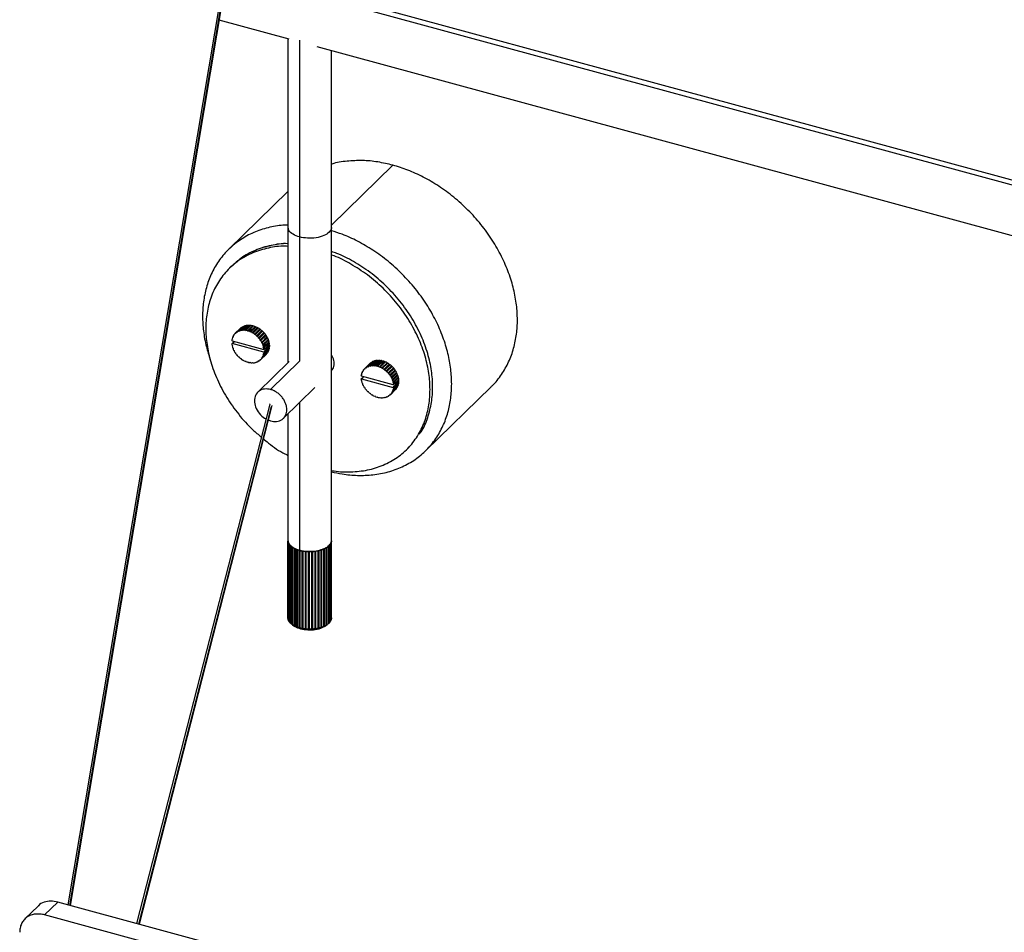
# Paper-space layout '_Trimétrica' of a CAD drawing. Header units: millimetres. Extents: x -1311 to -67, y -451 to 503.
# Tile 2 of 12: x -1103 to -754, y -39 to 285. Entities that reach past the tile are written whole.
import ezdxf

# ---------------------------------------------------------------- set-up
doc = ezdxf.new("R2010")
doc.units = ezdxf.units.MM

psp = doc.layouts.new('_Trimétrica')

# ---------------------------------------------------------------- linework, layer by layer
at = {"color": 7, "linetype": 'Continuous', "lineweight": 25}
for p, q in [((-1014.5, 396.62), (-1086.17, -29.64)), ((-1085.43, -29.85), (-1013.84, 395.88)), ((-1013.68, 396.16), (-1085.32, -29.88)), ((-993.42, 291.85), (-610.04, 187.65)), ((-610.04, 189.35), (-992.53, 293.31)), ((-1032.57, 284.5), (-1007.73, 277.75)), ((-1008.03, 277.83), (-1008.03, 162.8)), ((-1003.89, 277.33), (-1003.89, 163.32)), ((-997.8, 275.05), (-609.75, 169.59)), ((-992.53, 99.75), (-992.53, 273.62)), ((-992.53, 211.7), (-970.76, 232.95)), ((-1008.03, 223.58), (-1029.02, 203.1)), ((-1027.86, 197.24), (-1028.79, 196.33)), ((-1024.95, 174.98), (-1026.81, 173.15)), ((-1026.61, 173.34), (-1024.75, 175.17)), ((-1024.38, 175.45), (-1026.25, 173.63)), ((-1026.01, 173.77), (-1024.14, 175.6)), ((-1023.72, 175.81), (-1025.59, 173.98)), ((-1025.32, 174.09), (-1023.46, 175.91)), ((-1024.95, 174.98), (-1024.94, 174.97)), ((-1022.99, 176.04), (-1024.86, 174.22)), ((-1024.57, 174.28), (-1022.7, 176.1)), ((-1024.38, 175.45), (-1024.32, 175.43)), ((-1022.2, 176.16), (-1024.07, 174.33)), ((-1023.76, 174.34), (-1021.89, 176.16)), ((-1023.72, 175.81), (-1023.61, 175.76)), ((-1021.37, 176.14), (-1023.24, 174.32)), ((-1022.99, 176.04), (-1022.85, 175.96)), ((-1022.92, 174.27), (-1021.05, 176.1)), ((-1020.52, 175.99), (-1022.38, 174.17)), ((-1020.35, 175.79), (-1022.22, 173.97)), ((-1022.2, 176.16), (-1022.04, 176.02)), ((-1022.06, 174.08), (-1020.19, 175.9)), ((-1019.66, 175.72), (-1021.52, 173.9)), ((-1019.52, 175.5), (-1021.39, 173.68)), ((-1021.37, 176.14), (-1021.19, 175.96)), ((-1021.2, 173.76), (-1019.34, 175.58)), ((-1018.81, 175.33), (-1020.68, 173.51)), ((-1018.71, 175.1), (-1020.57, 173.28)), ((-1020.52, 175.99), (-1020.35, 175.79)), ((-1020.37, 173.33), (-1018.5, 175.15)), ((-1020.35, 175.79), (-1020.19, 175.9)), ((-1018.01, 174.83), (-1019.87, 173)), ((-1019.66, 175.72), (-1019.52, 175.5)), ((-1019.52, 175.5), (-1019.34, 175.58)), ((-1018.81, 175.33), (-1018.71, 175.1)), ((-1018.71, 175.1), (-1018.5, 175.15)), ((-1018.01, 174.83), (-1017.93, 174.59)), ((-1027.71, 171.32), (-1027.86, 171.17)), ((-1027.79, 171.46), (-1027.66, 171.24)), ((-1027.47, 172.07), (-1027.63, 171.91)), ((-1027.42, 171.95), (-1027.63, 171.91)), ((-1027.51, 172.17), (-1027.42, 171.95)), ((-1027.1, 172.75), (-1027.28, 172.58)), ((-1027.06, 172.58), (-1027.28, 172.58)), ((-1027.12, 172.81), (-1027.06, 172.58)), ((-1026.59, 173.12), (-1026.81, 173.15)), ((-1026.61, 173.34), (-1026.59, 173.12)), ((-1026.02, 173.55), (-1026.25, 173.63)), ((-1026.01, 173.77), (-1026.02, 173.55)), ((-1025.37, 173.88), (-1025.59, 173.98)), ((-1025.32, 174.09), (-1025.37, 173.88)), ((-1024.64, 174.09), (-1024.86, 174.22)), ((-1024.57, 174.28), (-1024.64, 174.09)), ((-1023.87, 174.17), (-1024.07, 174.33)), ((-1023.76, 174.34), (-1023.87, 174.17)), ((-1023.05, 174.13), (-1023.24, 174.32)), ((-1022.92, 174.27), (-1023.05, 174.13)), ((-1022.22, 173.97), (-1022.38, 174.17)), ((-1022.06, 174.08), (-1022.22, 173.97)), ((-1021.39, 173.68), (-1021.52, 173.9)), ((-1021.2, 173.76), (-1021.39, 173.68)), ((-1020.57, 173.28), (-1020.68, 173.51)), ((-1020.37, 173.33), (-1020.57, 173.28)), ((-1019.8, 172.77), (-1019.87, 173)), ((-1017.93, 174.59), (-1019.8, 172.77)), ((-1019.58, 172.79), (-1019.8, 172.77)), ((-1019.58, 172.79), (-1017.71, 174.61)), ((-1017.25, 174.22), (-1019.12, 172.4)), ((-1019.07, 172.17), (-1019.12, 172.4)), ((-1017.21, 173.99), (-1019.07, 172.17)), ((-1018.85, 172.15), (-1019.07, 172.17)), ((-1018.85, 172.15), (-1016.98, 173.97)), ((-1016.56, 173.54), (-1018.43, 171.71)), ((-1018.42, 171.49), (-1018.43, 171.71)), ((-1016.56, 173.31), (-1018.42, 171.49)), ((-1018.19, 171.44), (-1018.42, 171.49)), ((-1018.19, 171.44), (-1016.33, 173.26)), ((-1017.93, 174.59), (-1017.71, 174.61)), ((-1015.99, 172.57), (-1017.85, 170.74)), ((-1015.96, 172.78), (-1017.83, 170.96)), ((-1017.63, 170.66), (-1015.76, 172.48)), ((-1015.52, 171.77), (-1017.38, 169.95)), ((-1015.46, 171.97), (-1017.32, 170.15)), ((-1017.25, 174.22), (-1017.21, 173.99)), ((-1017.21, 173.99), (-1016.98, 173.97)), ((-1017.16, 169.83), (-1015.3, 171.65)), ((-1016.56, 173.54), (-1016.56, 173.31)), ((-1016.56, 173.31), (-1016.33, 173.26)), ((-1015.96, 172.78), (-1015.99, 172.57)), ((-1015.99, 172.57), (-1015.76, 172.48)), ((-1015.46, 171.97), (-1015.52, 171.77)), ((-1015.52, 171.77), (-1015.3, 171.65)), ((-1027.94, 170.68), (-1027.86, 170.57)), ((-1027.23, 170.22), (-1027.94, 169.54)), ((-1027.86, 169.61), (-1027.94, 169.54)), ((-1027.66, 171.24), (-1027.86, 171.17)), ((-1027.86, 170.57), (-1016.58, 167.5)), ((-1027.86, 169.61), (-1027.27, 170.17)), ((-1016.58, 166.54), (-1027.86, 169.61)), ((-1027.86, 169), (-1027.66, 168.83)), ((-1027.66, 168.83), (-1027.79, 168.68)), ((-1027.63, 168.14), (-1027.42, 167.99)), ((-1027.42, 167.99), (-1027.51, 167.81)), ((-1027.27, 170.17), (-1027.13, 170.37)), ((-1017.85, 170.74), (-1017.83, 170.96)), ((-1017.63, 170.66), (-1017.85, 170.74)), ((-1017.38, 169.95), (-1017.32, 170.15)), ((-1017.16, 169.83), (-1017.38, 169.95)), ((-1015.16, 170.94), (-1017.02, 169.12)), ((-1017.02, 169.12), (-1016.93, 169.3)), ((-1016.81, 168.97), (-1017.02, 169.12)), ((-1015.06, 171.12), (-1016.93, 169.3)), ((-1016.81, 168.97), (-1014.95, 170.8)), ((-1014.91, 170.1), (-1016.78, 168.28)), ((-1016.78, 168.28), (-1016.65, 168.43)), ((-1016.58, 168.11), (-1016.78, 168.28)), ((-1014.79, 170.26), (-1016.65, 168.43)), ((-1016.58, 168.11), (-1014.72, 169.93)), ((-1014.64, 169.4), (-1016.5, 167.57)), ((-1016.5, 166.43), (-1014.64, 168.25)), ((-1016.08, 167.99), (-1015.64, 168.28)), ((-1015.64, 168.28), (-1015.54, 168.17)), ((-1015.54, 168.17), (-1014.61, 169.08)), ((-1014.61, 168.56), (-1015.54, 167.65)), ((-1015.06, 171.12), (-1015.16, 170.94)), ((-1015.16, 170.94), (-1014.95, 170.8)), ((-1014.79, 170.26), (-1014.91, 170.1)), ((-1014.91, 170.1), (-1014.72, 169.93)), ((-1014.78, 169.26), (-1014.61, 169.08)), ((-1014.75, 168.42), (-1014.64, 168.25)), ((-1027.28, 167.28), (-1027.06, 167.16)), ((-1027.06, 167.16), (-1027.12, 166.96)), ((-1026.81, 166.45), (-1026.59, 166.37)), ((-1026.59, 166.37), (-1026.61, 166.15)), ((-1026.25, 165.67), (-1026.02, 165.62)), ((-1026.02, 165.62), (-1026.01, 165.4)), ((-1025.59, 164.96), (-1025.37, 164.94)), ((-1025.37, 164.94), (-1025.32, 164.71)), ((-1024.86, 164.32), (-1024.64, 164.34)), ((-1024.64, 164.34), (-1024.57, 164.11)), ((-1015.76, 165.78), (-1017.63, 163.96)), ((-1017.38, 164.53), (-1017.16, 164.53)), ((-1017.32, 164.3), (-1017.38, 164.53)), ((-1017.32, 164.3), (-1015.46, 166.13)), ((-1015.3, 166.35), (-1017.16, 164.53)), ((-1017.02, 165.16), (-1016.81, 165.2)), ((-1016.93, 164.94), (-1017.02, 165.16)), ((-1016.93, 164.94), (-1015.06, 166.76)), ((-1014.95, 167.02), (-1016.81, 165.2)), ((-1016.78, 165.87), (-1016.58, 165.94)), ((-1016.65, 165.65), (-1016.78, 165.87)), ((-1016.65, 165.65), (-1014.79, 167.47)), ((-1014.72, 167.76), (-1016.58, 165.94)), ((-1016.58, 167.5), (-1016.5, 167.57)), ((-1016.14, 167.14), (-1016.58, 166.54)), ((-1016.5, 166.43), (-1016.58, 166.54)), ((-1015.64, 167.59), (-1016.3, 167.77)), ((-1015.64, 167.59), (-1016.14, 167.14)), ((-1015.54, 167.65), (-1015.64, 167.59)), ((-1015.47, 166.18), (-1015.46, 166.13)), ((-1015.11, 166.86), (-1015.06, 166.76)), ((-1014.86, 167.61), (-1014.79, 167.47)), ((-1024.07, 163.78), (-1023.87, 163.83)), ((-1023.87, 163.83), (-1023.76, 163.61)), ((-1023.24, 163.35), (-1023.05, 163.43)), ((-1023.05, 163.43), (-1022.92, 163.21)), ((-1022.38, 163.03), (-1022.22, 163.14)), ((-1022.22, 163.14), (-1022.06, 162.94)), ((-1021.52, 162.84), (-1021.39, 162.98)), ((-1021.52, 162.84), (-1021.38, 162.97)), ((-1021.39, 162.98), (-1021.2, 162.79)), ((-1020.68, 162.77), (-1020.57, 162.94)), ((-1020.68, 162.77), (-1020.54, 162.91)), ((-1020.57, 162.94), (-1020.37, 162.78)), ((-1019.87, 162.83), (-1019.8, 163.02)), ((-1019.87, 162.83), (-1019.72, 162.98)), ((-1019.8, 163.02), (-1019.58, 162.89)), ((-1019.12, 163.02), (-1019.07, 163.23)), ((-1019.12, 163.02), (-1018.96, 163.18)), ((-1019.07, 163.23), (-1018.85, 163.13)), ((-1007.53, 163.29), (-1018.7, 152.38)), ((-1018.43, 163.34), (-1018.42, 163.56)), ((-1018.43, 163.34), (-1018.26, 163.5)), ((-1018.42, 163.56), (-1018.19, 163.48)), ((-1017.85, 163.99), (-1017.63, 163.96)), ((-1017.83, 163.77), (-1017.85, 163.99)), ((-1017.83, 163.77), (-1017.63, 163.96)), ((-1003.89, 163.32), (-1014.16, 153.3)), ((-980.82, 160.65), (-978.96, 162.48)), ((-978.76, 162.67), (-980.62, 160.84)), ((-980.6, 160.62), (-980.62, 160.84)), ((-980.26, 161.13), (-978.39, 162.95)), ((-980.26, 161.13), (-980.03, 161.06)), ((-980.03, 161.06), (-980.02, 161.28)), ((-978.15, 163.1), (-980.02, 161.28)), ((-979.6, 161.49), (-977.73, 163.31)), ((-979.6, 161.49), (-979.38, 161.38)), ((-979.38, 161.38), (-979.33, 161.59)), ((-977.47, 163.41), (-979.33, 161.59)), ((-978.95, 162.48), (-978.96, 162.48)), ((-978.87, 161.72), (-977, 163.55)), ((-978.87, 161.72), (-978.65, 161.59)), ((-978.65, 161.59), (-978.58, 161.78)), ((-976.71, 163.6), (-978.58, 161.78)), ((-978.33, 162.93), (-978.39, 162.95)), ((-978.08, 161.83), (-976.21, 163.66)), ((-978.08, 161.83), (-977.88, 161.68)), ((-977.88, 161.68), (-977.77, 161.84)), ((-975.9, 163.66), (-977.77, 161.84)), ((-977.62, 163.26), (-977.73, 163.31)), ((-977.25, 161.82), (-975.38, 163.64)), ((-977.25, 161.82), (-977.06, 161.63)), ((-977.06, 161.63), (-976.93, 161.78)), ((-976.86, 163.46), (-977, 163.55)), ((-975.06, 163.6), (-976.93, 161.78)), ((-976.39, 161.67), (-974.53, 163.49)), ((-976.39, 161.67), (-976.23, 161.47)), ((-974.36, 163.29), (-976.23, 161.47)), ((-976.23, 161.47), (-976.07, 161.58)), ((-976.05, 163.53), (-976.21, 163.66)), ((-974.2, 163.4), (-976.07, 161.58)), ((-975.53, 161.4), (-973.67, 163.22)), ((-975.53, 161.4), (-975.4, 161.18)), ((-973.53, 163), (-975.4, 161.18)), ((-975.4, 161.18), (-975.21, 161.26)), ((-975.2, 163.46), (-975.38, 163.64)), ((-973.35, 163.09), (-975.21, 161.26)), ((-974.69, 161.01), (-972.82, 162.83)), ((-974.69, 161.01), (-974.58, 160.78)), ((-972.72, 162.6), (-974.58, 160.78)), ((-974.58, 160.78), (-974.38, 160.83)), ((-974.36, 163.29), (-974.53, 163.49)), ((-972.52, 162.65), (-974.38, 160.83)), ((-974.2, 163.4), (-974.36, 163.29)), ((-973.88, 160.5), (-972.02, 162.33)), ((-971.94, 162.1), (-973.81, 160.27)), ((-973.53, 163), (-973.67, 163.22)), ((-971.72, 162.11), (-973.59, 160.29)), ((-973.35, 163.09), (-973.53, 163)), ((-973.13, 159.9), (-971.26, 161.72)), ((-971.22, 161.5), (-973.08, 159.67)), ((-970.99, 161.48), (-972.86, 159.65)), ((-972.72, 162.6), (-972.82, 162.83)), ((-972.52, 162.65), (-972.72, 162.6)), ((-972.44, 159.22), (-970.57, 161.04)), ((-970.57, 160.81), (-972.43, 158.99)), ((-971.94, 162.1), (-972.02, 162.33)), ((-971.72, 162.11), (-971.94, 162.1)), ((-971.22, 161.5), (-971.26, 161.72)), ((-970.99, 161.48), (-971.22, 161.5)), ((-970.57, 160.81), (-970.57, 161.04)), ((-970.34, 160.76), (-970.57, 160.81)), ((-981.87, 158.07), (-981.95, 158.18)), ((-981.95, 157.04), (-981.24, 157.72)), ((-981.87, 158.67), (-981.72, 158.82)), ((-981.87, 158.67), (-981.67, 158.74)), ((-970.59, 155), (-981.87, 158.07)), ((-981.29, 157.67), (-981.87, 157.11)), ((-981.67, 158.74), (-981.8, 158.96)), ((-981.64, 159.41), (-981.48, 159.57)), ((-981.64, 159.41), (-981.43, 159.45)), ((-981.43, 159.45), (-981.52, 159.67)), ((-981.29, 160.08), (-981.11, 160.25)), ((-981.29, 160.08), (-981.07, 160.08)), ((-981.14, 157.87), (-981.29, 157.67)), ((-981.07, 160.08), (-981.13, 160.31)), ((-980.82, 160.65), (-980.6, 160.62)), ((-973.88, 160.5), (-973.81, 160.27)), ((-973.81, 160.27), (-973.59, 160.29)), ((-973.13, 159.9), (-973.08, 159.67)), ((-973.08, 159.67), (-972.86, 159.65)), ((-972.44, 159.22), (-972.43, 158.99)), ((-972.43, 158.99), (-972.2, 158.94)), ((-970.34, 160.76), (-972.2, 158.94)), ((-970, 160.07), (-971.86, 158.24)), ((-971.84, 158.46), (-971.86, 158.24)), ((-971.86, 158.24), (-971.64, 158.16)), ((-971.84, 158.46), (-969.97, 160.28)), ((-969.77, 159.98), (-971.64, 158.16)), ((-969.53, 159.27), (-971.39, 157.45)), ((-971.33, 157.65), (-971.39, 157.45)), ((-971.39, 157.45), (-971.17, 157.33)), ((-971.33, 157.65), (-969.47, 159.47)), ((-969.31, 159.15), (-971.17, 157.33)), ((-969.17, 158.44), (-971.03, 156.62)), ((-970.94, 156.8), (-969.07, 158.62)), ((-968.96, 158.3), (-970.82, 156.47)), ((-968.92, 157.6), (-970.79, 155.78)), ((-970.66, 155.94), (-968.8, 157.76)), ((-968.73, 157.43), (-970.59, 155.61)), ((-970, 160.07), (-969.97, 160.28)), ((-969.77, 159.98), (-970, 160.07)), ((-969.53, 159.27), (-969.47, 159.47)), ((-969.31, 159.15), (-969.53, 159.27)), ((-969.17, 158.44), (-969.07, 158.62)), ((-968.96, 158.3), (-969.17, 158.44)), ((-968.92, 157.6), (-968.8, 157.76)), ((-968.73, 157.43), (-968.92, 157.6)), ((-1009.62, 143.08), (-998.45, 153.98)), ((-981.95, 157.04), (-981.87, 157.11)), ((-981.87, 157.11), (-970.59, 154.04)), ((-981.67, 156.33), (-981.87, 156.5)), ((-981.8, 156.18), (-981.67, 156.33)), ((-981.43, 155.49), (-981.64, 155.64)), ((-981.52, 155.31), (-981.43, 155.49)), ((-981.07, 154.66), (-981.29, 154.78)), ((-981.13, 154.47), (-981.07, 154.66)), ((-980.6, 153.87), (-980.82, 153.95)), ((-980.62, 153.65), (-980.6, 153.87)), ((-971.17, 152.03), (-969.31, 153.85)), ((-970.94, 156.8), (-971.03, 156.62)), ((-971.03, 156.62), (-970.82, 156.47)), ((-969.07, 154.26), (-970.94, 152.44)), ((-970.82, 152.7), (-968.96, 154.52)), ((-970.66, 155.94), (-970.79, 155.78)), ((-970.79, 155.78), (-970.59, 155.61)), ((-968.8, 154.97), (-970.66, 153.15)), ((-970.59, 153.44), (-968.73, 155.26)), ((-970.51, 155.07), (-970.59, 155)), ((-970.59, 154.04), (-970.15, 154.64)), ((-970.59, 154.04), (-970.51, 153.93)), ((-970.51, 155.07), (-968.65, 156.9)), ((-968.65, 155.75), (-970.51, 153.93)), ((-969.65, 155.09), (-970.31, 155.27)), ((-970.15, 154.64), (-969.65, 155.09)), ((-969.65, 155.78), (-970.09, 155.49)), ((-969.55, 155.67), (-969.65, 155.78)), ((-969.65, 155.09), (-969.55, 155.15)), ((-968.62, 156.58), (-969.55, 155.67)), ((-969.55, 155.4), (-968.62, 156.32)), ((-969.55, 155.15), (-968.62, 156.06)), ((-969.07, 154.26), (-969.12, 154.36)), ((-968.8, 154.97), (-968.87, 155.11)), ((-968.62, 156.58), (-968.79, 156.76)), ((-968.65, 155.75), (-968.76, 155.92)), ((-959.17, 131.53), (-935.83, 154.31)), ((-980.03, 153.12), (-980.26, 153.17)), ((-980.02, 152.9), (-980.03, 153.12)), ((-979.38, 152.44), (-979.6, 152.46)), ((-979.33, 152.21), (-979.38, 152.44)), ((-978.65, 151.84), (-978.87, 151.82)), ((-978.58, 151.61), (-978.65, 151.84)), ((-977.88, 151.33), (-978.08, 151.28)), ((-977.77, 151.11), (-977.88, 151.33)), ((-977.06, 150.93), (-977.25, 150.85)), ((-976.93, 150.71), (-977.06, 150.93)), ((-976.23, 150.64), (-976.39, 150.53)), ((-976.07, 150.44), (-976.23, 150.64)), ((-975.4, 150.48), (-975.53, 150.34)), ((-975.39, 150.47), (-975.53, 150.34)), ((-975.21, 150.3), (-975.4, 150.48)), ((-974.58, 150.44), (-974.69, 150.27)), ((-974.55, 150.41), (-974.69, 150.27)), ((-974.38, 150.28), (-974.58, 150.44)), ((-973.81, 150.52), (-973.88, 150.33)), ((-973.73, 150.48), (-973.88, 150.33)), ((-973.59, 150.39), (-973.81, 150.52)), ((-973.08, 150.73), (-973.13, 150.52)), ((-972.97, 150.68), (-973.13, 150.52)), ((-972.86, 150.63), (-973.08, 150.73)), ((-972.43, 151.06), (-972.44, 150.84)), ((-972.27, 151.01), (-972.44, 150.84)), ((-972.2, 150.99), (-972.43, 151.06)), ((-971.64, 151.46), (-971.86, 151.49)), ((-971.86, 151.49), (-971.84, 151.27)), ((-971.64, 151.46), (-971.84, 151.27)), ((-971.64, 151.46), (-969.77, 153.28)), ((-971.17, 152.03), (-971.39, 152.04)), ((-971.39, 152.04), (-971.33, 151.8)), ((-969.47, 153.63), (-971.33, 151.8)), ((-970.82, 152.7), (-971.03, 152.67)), ((-971.03, 152.67), (-970.94, 152.44)), ((-970.59, 153.44), (-970.79, 153.37)), ((-970.79, 153.37), (-970.66, 153.15)), ((-969.47, 153.63), (-969.48, 153.68)), ((-1014.48, 148.09), (-1061.72, -36.29)), ((-1060.96, -36.5), (-1013.85, 147.33)), ((-1013.68, 147.62), (-1060.87, -36.52)), ((-1003.89, 148.67), (-1003.89, 96.22)), ((-1008.03, 144.63), (-1008.03, 99.75)), ((-1015.07, 142.57), (-1014.16, 142.16)), ((-965.93, 131.92), (-964.99, 132.84)), ((-1008.03, 99.75), (-1008.03, 72.23)), ((-1008.03, 99.75), (-1008.03, 99.71)), ((-1008.03, 99.71), (-1008.03, 99.71)), ((-1008.03, 99.71), (-1008.03, 72.19)), ((-1007.8, 99.6), (-1008.01, 99.48)), ((-1008.01, 71.96), (-1008.01, 99.48)), ((-1007.93, 99.11), (-1007.93, 99.11)), ((-1007.93, 99.11), (-1007.93, 71.59)), ((-1007.88, 99.64), (-1007.8, 99.6)), ((-1007.67, 99.02), (-1007.85, 98.89)), ((-1007.85, 71.37), (-1007.85, 98.89)), ((-1007.77, 99.06), (-1007.67, 99.02)), ((-1007.66, 98.53), (-1007.66, 98.53)), ((-1007.66, 98.53), (-1007.66, 71.01)), ((-1007.63, 98.53), (-1007.38, 98.46)), ((-1007.38, 98.46), (-1007.52, 98.32)), ((-1007.52, 70.8), (-1007.52, 98.32)), ((-1007.23, 97.98), (-1007.22, 97.98)), ((-1007.23, 97.98), (-1007.23, 70.46)), ((-1006.95, 97.89), (-1007.02, 97.78)), ((-993.37, 98.2), (-993.22, 98.23)), ((-993.26, 98.05), (-993.37, 98.2)), ((-993.26, 98.05), (-993.26, 70.53)), ((-993.09, 70.74), (-993.09, 98.26)), ((-992.85, 98.61), (-993, 98.75)), ((-992.85, 98.61), (-992.85, 71.09)), ((-992.74, 71.3), (-992.74, 98.83)), ((-992.6, 99.19), (-992.6, 71.67)), ((-992.55, 71.89), (-992.55, 99.41)), ((-992.53, 72.23), (-992.53, 99.75)), ((-1007.02, 70.26), (-1007.02, 97.78)), ((-1006.64, 97.47), (-1006.63, 97.47)), ((-1006.64, 97.47), (-1006.64, 69.94)), ((-1006.36, 97.34), (-1006.38, 97.29)), ((-1006.38, 69.76), (-1006.38, 97.29)), ((-1005.91, 97), (-1005.6, 97)), ((-1005.91, 97), (-1005.91, 69.48)), ((-1005.6, 97), (-1005.6, 96.84)), ((-1005.6, 97), (-1005.6, 69.29)), ((-1005.6, 69.32), (-1005.6, 96.84)), ((-1005.05, 96.6), (-1005.04, 96.6)), ((-1005.05, 96.6), (-1005.05, 69.08)), ((-1004.74, 96.63), (-1004.7, 96.47)), ((-1004.74, 96.63), (-1004.74, 68.91)), ((-1004.7, 68.95), (-1004.7, 96.47)), ((-1004.09, 96.27), (-1004.08, 96.27)), ((-1004.09, 96.27), (-1004.09, 68.75)), ((-1003.79, 96.32), (-1003.79, 68.61)), ((-1003.71, 96.19), (-1003.7, 96.17)), ((-1003.7, 68.64), (-1003.7, 96.17)), ((-1003.04, 96.02), (-1003.03, 96.02)), ((-1003.04, 96.02), (-1003.04, 68.5)), ((-1002.87, 96.06), (-1002.76, 96.09)), ((-1002.76, 96.09), (-1002.62, 95.94)), ((-1002.76, 96.09), (-1002.76, 68.38)), ((-1002.62, 68.42), (-1002.62, 95.94)), ((-1001.93, 95.85), (-1001.92, 95.85)), ((-1001.93, 95.85), (-1001.93, 68.33)), ((-1001.67, 95.94), (-1001.67, 68.23)), ((-1001.5, 95.81), (-1001.5, 95.81)), ((-1001.5, 68.28), (-1001.5, 95.81)), ((-1000.78, 95.76), (-1000.78, 95.77)), ((-1000.78, 95.76), (-1000.78, 68.24)), ((-1000.55, 95.87), (-1000.55, 68.16)), ((-1000.35, 95.76), (-1000.34, 95.76)), ((-1000.34, 68.23), (-1000.34, 95.76)), ((-999.62, 95.77), (-999.62, 95.77)), ((-999.62, 95.77), (-999.62, 68.25)), ((-999.43, 95.89), (-999.43, 68.18)), ((-999.19, 95.8), (-999.19, 95.79)), ((-999.19, 68.27), (-999.19, 95.79)), ((-998.48, 95.86), (-998.48, 95.87)), ((-998.48, 95.86), (-998.48, 68.34)), ((-998.32, 96), (-998.32, 68.29)), ((-998.06, 95.92), (-998.06, 95.92)), ((-998.06, 68.4), (-998.06, 95.92)), ((-997.37, 96.05), (-997.26, 96.19)), ((-997.37, 96.05), (-997.37, 68.52)), ((-997.26, 96.19), (-997.15, 96.17)), ((-997.26, 96.19), (-997.26, 68.48)), ((-996.98, 96.14), (-996.97, 96.14)), ((-996.97, 68.61), (-996.97, 96.14)), ((-996.34, 96.31), (-996.27, 96.47)), ((-996.34, 96.31), (-996.34, 68.79)), ((-996.27, 96.47), (-996.16, 96.45)), ((-996.27, 96.47), (-996.27, 68.75)), ((-995.97, 96.43), (-995.97, 96.43)), ((-995.97, 68.91), (-995.97, 96.43)), ((-995.39, 96.65), (-995.36, 96.81)), ((-995.39, 96.65), (-995.39, 69.13)), ((-995.36, 96.81), (-995.11, 96.8)), ((-995.36, 96.81), (-995.36, 69.1)), ((-995.06, 96.8), (-995.05, 96.8)), ((-995.05, 69.28), (-995.05, 96.8)), ((-994.57, 97.22), (-994.45, 97.22)), ((-994.54, 97.06), (-994.57, 97.22)), ((-994.54, 97.06), (-994.54, 69.54)), ((-994.26, 97.23), (-994.26, 97.23)), ((-994.26, 69.71), (-994.26, 97.23)), ((-993.9, 97.69), (-993.6, 97.72)), ((-993.83, 97.53), (-993.9, 97.69)), ((-993.83, 97.53), (-993.83, 70.01)), ((-993.6, 70.2), (-993.6, 97.72)), ((-1008.03, 72.19), (-1008.03, 72.23)), ((-1008.01, 72.16), (-1008.03, 72.19)), ((-1007.85, 71.5), (-1007.93, 71.59)), ((-992.74, 71.3), (-992.85, 71.19)), ((-992.55, 71.89), (-992.6, 71.83)), ((-1006.34, 69.74), (-1005.59, 69.22)), ((-994.97, 69.22), (-994.08, 69.83)), ((-1096.72, -30.09), (-1101.39, -34.65)), ((-1089.74, -28.68), (-1094.4, -33.23)), ((-753.66, -120.02), (-1089.74, -28.68)), ((-758.32, -124.57), (-1094.4, -33.23))]:
    psp.add_line(p, q, dxfattribs=at)
for points, knots in [([(-970.76, 232.95), (-972.53, 233.37), (-976.17, 234.23), (-981.65, 234.72), (-987.1, 234.43), (-990.78, 233.94), (-992.48, 233.32), (-992.53, 233.3)], [0, 0, 0, 0, 0.234365, 0.478888, 0.732194, 0.99251, 1, 1, 1, 1]), ([(-935.86, 154.34), (-935.74, 154.44), (-934.28, 155.65), (-932.13, 158.57), (-929.53, 163.01), (-927.77, 167.86), (-926.75, 172.89), (-926.43, 178.04), (-926.76, 183.38), (-927.77, 188.96), (-929.54, 194.76), (-932.09, 200.64), (-935.39, 206.43), (-939.39, 211.97), (-943.98, 217.09), (-949.03, 221.67), (-954.38, 225.59), (-959.87, 228.79), (-965.34, 231.3), (-968.98, 232.41), (-970.76, 232.95)], [0, 0, 0, 0, 0.005744, 0.066944, 0.127015, 0.185468, 0.241894, 0.295976, 0.350058, 0.406485, 0.464937, 0.525008, 0.586208, 0.647988, 0.709768, 0.770968, 0.831039, 0.889492, 0.945918, 1, 1, 1, 1]), ([(-1008.03, 211.68), (-1008.81, 211.67), (-1011.49, 211.61), (-1015.81, 210.67), (-1020.87, 208.88), (-1025.46, 206.24), (-1029.46, 202.88), (-1032.76, 198.88), (-1035.31, 194.39), (-1037.08, 189.55), (-1038.09, 184.52), (-1038.42, 179.36), (-1038.08, 174.03), (-1037.19, 168.84), (-1036.07, 165.43), (-1035.57, 163.89)], [0, 0, 0, 0, 0.034828, 0.118593, 0.203933, 0.290082, 0.376232, 0.461571, 0.545337, 0.626846, 0.705529, 0.780944, 0.856359, 0.935042, 1, 1, 1, 1]), ([(-1003.89, 207.47), (-1004.7, 207.75), (-1006.37, 208.34), (-1007.84, 209.66), (-1007.88, 210.6), (-1007.9, 211)], [0, 0, 0, 0, 0.347416, 0.723457, 1, 1, 1, 1]), ([(-1003.89, 207.47), (-1004.7, 207.75), (-1006.37, 208.34), (-1007.84, 209.66), (-1007.88, 210.6), (-1007.9, 211)], [0, 0, 0, 0, 0.3474164, 0.7234572, 1, 1, 1, 1]), ([(-992.65, 210.99), (-992.61, 210.85), (-992.45, 210.21), (-993.31, 209.09), (-995.15, 207.86), (-997.92, 207.08), (-1001.08, 206.9), (-1002.98, 207.28), (-1003.89, 207.47)], [0, 0, 0, 0, 0.052538, 0.235985, 0.419431, 0.617992, 0.816553, 1, 1, 1, 1]), ([(-992.65, 210.99), (-992.61, 210.85), (-992.45, 210.21), (-993.31, 209.09), (-995.15, 207.86), (-997.92, 207.08), (-1001.08, 206.9), (-1002.98, 207.28), (-1003.89, 207.47)], [0, 0, 0, 0, 0.052538, 0.235985, 0.419431, 0.617992, 0.816553, 1, 1, 1, 1]), ([(-992.53, 124.12), (-991.27, 123.83), (-988.16, 123.1), (-983.21, 122.71), (-977.72, 122.92), (-972.37, 123.93), (-967.32, 125.76), (-962.72, 128.39), (-958.72, 131.75), (-955.42, 135.75), (-952.88, 140.24), (-951.11, 145.08), (-950.09, 150.11), (-949.76, 155.27), (-950.09, 160.6), (-951.11, 166.18), (-952.88, 171.98), (-955.42, 177.86), (-958.72, 183.65), (-962.72, 189.19), (-967.32, 194.32), (-972.37, 198.89), (-977.72, 202.82), (-983.21, 206), (-988.16, 208.31), (-991.27, 209.27), (-992.53, 209.66)], [0, 0, 0, 0, 0.0277332, 0.0687342, 0.1112077, 0.1548568, 0.1993263, 0.2442178, 0.2891092, 0.3335787, 0.3772278, 0.4197013, 0.4607023, 0.5, 0.5392977, 0.5802987, 0.6227722, 0.6664213, 0.7108908, 0.7557822, 0.8006737, 0.8451432, 0.8887923, 0.9312658, 0.9722668, 1, 1, 1, 1]), ([(-1008.03, 204.12), (-1008.37, 204.14), (-1010.77, 204.29), (-1015.03, 203.62), (-1020.62, 201.98), (-1025.63, 199.21), (-1029.88, 195.51), (-1033.2, 191.01), (-1035.53, 185.95), (-1036.87, 180.57), (-1037.3, 174.98), (-1036.87, 169.16), (-1035.53, 163.05), (-1033.2, 156.73), (-1029.88, 150.42), (-1025.61, 144.43), (-1021.42, 139.69), (-1018.49, 137.29), (-1017.46, 136.45)], [0, 0, 0, 0, 0.011319, 0.079228, 0.148965, 0.219652, 0.290339, 0.360075, 0.427985, 0.493326, 0.55553, 0.617733, 0.683074, 0.750984, 0.82072, 0.891407, 0.962094, 1, 1, 1, 1]), ([(-1008.03, 205.08), (-1008.06, 205.08), (-1010.14, 205.2), (-1014.1, 204.51), (-1019.67, 202.88), (-1024.44, 200.34), (-1026.93, 197.99), (-1028.04, 196.93)], [0, 0, 0, 0, 0.003843, 0.257972, 0.518939, 0.783463, 1, 1, 1, 1]), ([(-1008.03, 205.08), (-1008.06, 205.08), (-1010.14, 205.2), (-1014.06, 204.45), (-1018.29, 203.46), (-1020.28, 202.33), (-1020.63, 202.12)], [0, 0, 0, 0, 0.006672, 0.447866, 0.90093, 1, 1, 1, 1]), ([(-961.31, 137.5), (-961.11, 137.77), (-959.8, 139.48), (-958.3, 143.25), (-956.9, 148.59), (-956.49, 154.19), (-956.91, 160), (-958.25, 166.12), (-960.58, 172.44), (-963.91, 178.74), (-968.15, 184.76), (-973.17, 190.23), (-978.74, 194.98), (-984.61, 198.79), (-989.25, 201.2), (-991.9, 202.07), (-992.53, 202.28)], [0, 0, 0, 0, 0.014989, 0.096055, 0.174055, 0.24831, 0.322565, 0.400565, 0.48163, 0.564877, 0.649258, 0.73364, 0.816887, 0.897952, 0.975952, 1, 1, 1, 1]), ([(-961.31, 137.5), (-961.11, 137.77), (-959.8, 139.48), (-958.3, 143.25), (-956.9, 148.59), (-956.49, 154.19), (-956.91, 160), (-958.25, 166.12), (-960.58, 172.44), (-963.91, 178.74), (-968.15, 184.76), (-973.17, 190.23), (-978.74, 194.98), (-984.61, 198.79), (-989.25, 201.2), (-991.9, 202.07), (-992.53, 202.28)], [0, 0, 0, 0, 0.0149892, 0.096055, 0.174055, 0.2483098, 0.3225645, 0.4005645, 0.4816303, 0.5648769, 0.6492585, 0.73364, 0.8168866, 0.8979524, 0.9759524, 1, 1, 1, 1]), ([(-992.53, 124.58), (-992.21, 124.52), (-989.88, 124.03), (-985.55, 123.97), (-979.67, 124.57), (-974.1, 126.3), (-969.09, 129.04), (-964.84, 132.75), (-961.51, 137.24), (-959.19, 142.3), (-957.85, 147.69), (-957.42, 153.27), (-957.85, 159.09), (-959.19, 165.21), (-961.51, 171.53), (-964.84, 177.83), (-969.09, 183.84), (-974.1, 189.32), (-979.67, 194.07), (-985.55, 197.86), (-989.88, 200.16), (-992.21, 200.94), (-992.53, 201.05)], [0, 0, 0, 0, 0.008132, 0.060858, 0.115657, 0.171929, 0.228969, 0.286009, 0.342281, 0.39708, 0.449806, 0.5, 0.550194, 0.60292, 0.657719, 0.713991, 0.771031, 0.828071, 0.884343, 0.939142, 0.991868, 1, 1, 1, 1]), ([(-992.53, 160.01), (-992.34, 160.2), (-991.73, 160.85), (-991.53, 162.54), (-991.73, 164.34), (-992.34, 165.32), (-992.53, 165.62)], [0, 0, 0, 0, 0.1507512, 0.5, 0.8492488, 1, 1, 1, 1]), ([(-1014.16, 153.3), (-1014.88, 153.42), (-1016.39, 153.67), (-1018.34, 152.9), (-1019.62, 151.37), (-1020.05, 149.33), (-1019.63, 147.05), (-1018.33, 144.85), (-1016.89, 143.37), (-1015.96, 142.97), (-1015.81, 142.91)], [0, 0, 0, 0, 0.132408, 0.275726, 0.419044, 0.551452, 0.683861, 0.827178, 0.970496, 1, 1, 1, 1]), ([(-1014.16, 142.16), (-1013.82, 142.06), (-1013.47, 142), (-1012.76, 141.93), (-1012.4, 141.93), (-1011.69, 142.01), (-1011.34, 142.09), (-1010.69, 142.33), (-1010.38, 142.49), (-1009.82, 142.88), (-1009.56, 143.11), (-1009.13, 143.63), (-1008.96, 143.92), (-1008.68, 144.53), (-1008.57, 144.85), (-1008.44, 145.5), (-1008.41, 145.84), (-1008.41, 146.49), (-1008.44, 146.84), (-1008.57, 147.57), (-1008.68, 147.95), (-1008.96, 148.71), (-1009.13, 149.09), (-1009.56, 149.85), (-1009.82, 150.21), (-1010.38, 150.91), (-1010.69, 151.24), (-1011.34, 151.83), (-1011.69, 152.1), (-1012.4, 152.57), (-1012.76, 152.76), (-1013.47, 153.08), (-1013.82, 153.21), (-1014.16, 153.3)], [0, 0, 0, 0, 0.0625, 0.0625, 0.125, 0.125, 0.1875, 0.1875, 0.25, 0.25, 0.3125, 0.3125, 0.375, 0.375, 0.4375, 0.4375, 0.5, 0.5, 0.5625, 0.5625, 0.625, 0.625, 0.6875, 0.6875, 0.75, 0.75, 0.8125, 0.8125, 0.875, 0.875, 0.9375, 0.9375, 1, 1, 1, 1]), ([(-1014.47, 148.09), (-1014.43, 148.12), (-1014.38, 148.16), (-1014.31, 148.17), (-1014.3, 148.17)], [0, 0, 0, 0, 0.8100257, 1, 1, 1, 1]), ([(-1016.79, 135.88), (-1016.17, 135.34), (-1013.76, 133.24), (-1010.77, 131.25), (-1008.37, 130.1), (-1008.03, 129.93)], [0, 0, 0, 0, 0.228083, 0.889719, 1, 1, 1, 1]), ([(-1003.89, 96.22), (-1004.7, 96.5), (-1006.37, 97.09), (-1007.84, 98.41), (-1007.88, 99.35), (-1007.9, 99.75)], [0, 0, 0, 0, 0.347416, 0.723457, 1, 1, 1, 1]), ([(-992.65, 99.74), (-992.61, 99.6), (-992.45, 98.96), (-993.31, 97.84), (-995.15, 96.61), (-997.92, 95.83), (-1001.08, 95.65), (-1002.98, 96.03), (-1003.89, 96.22)], [0, 0, 0, 0, 0.052538, 0.235985, 0.419431, 0.617992, 0.816553, 1, 1, 1, 1]), ([(-992.55, 99.41), (-992.54, 99.48), (-992.53, 99.57), (-992.53, 99.65), (-992.53, 99.66)], [0, 0, 0, 0, 0.844439, 1, 1, 1, 1]), ([(-1007.52, 70.88), (-1007.52, 70.88), (-1007.57, 70.93), (-1007.62, 70.97), (-1007.66, 71.01)], [0, 0, 0, 0, 0.154186, 1, 1, 1, 1]), ([(-1007.02, 70.29), (-1007.05, 70.31), (-1007.11, 70.37), (-1007.18, 70.42), (-1007.23, 70.46)], [0, 0, 0, 0, 0.364974, 1, 1, 1, 1]), ([(-1006.36, 69.75), (-1006.41, 69.78), (-1006.5, 69.85), (-1006.59, 69.91), (-1006.64, 69.94)], [0, 0, 0, 0, 0.513966, 1, 1, 1, 1]), ([(-993.6, 70.2), (-993.65, 70.16), (-993.73, 70.1), (-993.81, 70.04), (-993.83, 70.03)], [0, 0, 0, 0, 0.7257046, 1, 1, 1, 1]), ([(-993.09, 70.74), (-993.14, 70.69), (-993.2, 70.64), (-993.26, 70.59), (-993.26, 70.58)], [0, 0, 0, 0, 0.921357, 1, 1, 1, 1]), ([(-992.53, 72.23), (-992.53, 72.17), (-992.53, 72.06), (-992.55, 71.95), (-992.55, 71.89)], [0, 0, 0, 0, 0.507919, 1, 1, 1, 1]), ([(-1006.38, 69.76), (-1006.37, 69.76), (-1006.36, 69.75), (-1006.35, 69.74), (-1006.34, 69.74)], [0, 0, 0, 0, 0.779845, 1, 1, 1, 1]), ([(-995.06, 69.26), (-995.34, 69.05), (-996.14, 68.47), (-998.28, 67.93), (-1000.96, 67.78), (-1003.4, 68.2), (-1005.01, 68.73), (-1005.46, 69.17), (-1005.52, 69.24)], [0, 0, 0, 0, 0.117929, 0.338429, 0.558928, 0.762643, 0.966358, 1, 1, 1, 1]), ([(-1089.74, -28.68), (-1090.56, -28.51), (-1092.26, -28.18), (-1094.6, -28.68), (-1096.18, -29.35), (-1096.65, -30.06), (-1096.69, -30.12)], [0, 0, 0, 0, 0.304982, 0.633289, 0.972058, 1, 1, 1, 1]), ([(-1094.4, -33.23), (-1094.92, -33.09), (-1095.46, -32.99), (-1096.56, -32.89), (-1097.11, -32.89), (-1098.2, -33.01), (-1098.74, -33.13), (-1099.75, -33.5), (-1100.22, -33.74), (-1101.09, -34.34), (-1101.47, -34.7), (-1102.14, -35.5), (-1102.41, -35.94), (-1102.84, -36.88), (-1103, -37.38), (-1103.2, -38.38), (-1103.25, -38.89), (-1103.25, -39.4)], [0, 0, 0, 0, 0.125, 0.125, 0.25, 0.25, 0.375, 0.375, 0.5, 0.5, 0.625, 0.625, 0.75, 0.75, 0.875, 0.875, 1, 1, 1, 1])]:
    psp.add_open_spline(points, degree=3, knots=knots, dxfattribs=at)
for points in [[(-1024.75, 175.17), (-1024.63, 175.27), (-1024.51, 175.36), (-1024.38, 175.45)], [(-1024.14, 175.6), (-1024.01, 175.67), (-1023.87, 175.74), (-1023.72, 175.81)], [(-1023.46, 175.91), (-1023.31, 175.96), (-1023.15, 176.01), (-1022.99, 176.04)], [(-1022.7, 176.1), (-1022.54, 176.13), (-1022.37, 176.15), (-1022.2, 176.16)], [(-1021.89, 176.16), (-1021.72, 176.16), (-1021.55, 176.15), (-1021.37, 176.14)], [(-1021.05, 176.1), (-1020.87, 176.07), (-1020.69, 176.03), (-1020.52, 175.99)], [(-1020.19, 175.9), (-1020.01, 175.85), (-1019.83, 175.79), (-1019.66, 175.72)], [(-1019.34, 175.58), (-1019.16, 175.51), (-1018.99, 175.42), (-1018.81, 175.33)], [(-1018.5, 175.15), (-1018.34, 175.05), (-1018.17, 174.94), (-1018.01, 174.83)], [(-1027.63, 171.91), (-1027.69, 171.77), (-1027.74, 171.62), (-1027.79, 171.46)], [(-1027.28, 172.58), (-1027.36, 172.45), (-1027.44, 172.31), (-1027.51, 172.17)], [(-1026.81, 173.15), (-1026.92, 173.04), (-1027.02, 172.93), (-1027.12, 172.81)], [(-1026.25, 173.63), (-1026.38, 173.54), (-1026.5, 173.44), (-1026.61, 173.34)], [(-1025.59, 173.98), (-1025.74, 173.92), (-1025.88, 173.85), (-1026.01, 173.77)], [(-1024.86, 174.22), (-1025.02, 174.19), (-1025.17, 174.14), (-1025.32, 174.09)], [(-1024.07, 174.33), (-1024.24, 174.32), (-1024.4, 174.31), (-1024.57, 174.28)], [(-1023.24, 174.32), (-1023.41, 174.33), (-1023.59, 174.34), (-1023.76, 174.34)], [(-1022.38, 174.17), (-1022.56, 174.21), (-1022.74, 174.25), (-1022.92, 174.27)], [(-1021.52, 173.9), (-1021.7, 173.97), (-1021.88, 174.03), (-1022.06, 174.08)], [(-1020.68, 173.51), (-1020.85, 173.6), (-1021.03, 173.68), (-1021.2, 173.76)], [(-1019.87, 173), (-1020.04, 173.12), (-1020.2, 173.23), (-1020.37, 173.33)], [(-1019.12, 172.4), (-1019.27, 172.54), (-1019.42, 172.66), (-1019.58, 172.79)], [(-1018.43, 171.71), (-1018.56, 171.87), (-1018.7, 172.01), (-1018.85, 172.15)], [(-1017.83, 170.96), (-1017.94, 171.12), (-1018.07, 171.28), (-1018.19, 171.44)], [(-1017.71, 174.61), (-1017.56, 174.49), (-1017.4, 174.36), (-1017.25, 174.22)], [(-1016.98, 173.97), (-1016.84, 173.83), (-1016.7, 173.69), (-1016.56, 173.54)], [(-1016.33, 173.26), (-1016.2, 173.1), (-1016.08, 172.94), (-1015.96, 172.78)], [(-1015.76, 172.48), (-1015.65, 172.31), (-1015.55, 172.14), (-1015.46, 171.97)], [(-1015.3, 171.65), (-1015.21, 171.48), (-1015.13, 171.3), (-1015.06, 171.12)], [(-1027.86, 171.17), (-1027.89, 171.01), (-1027.92, 170.85), (-1027.94, 170.68)], [(-1027.94, 169.54), (-1027.92, 169.36), (-1027.89, 169.18), (-1027.86, 169)], [(-1027.79, 168.68), (-1027.74, 168.5), (-1027.69, 168.32), (-1027.63, 168.14)], [(-1027.51, 167.81), (-1027.44, 167.63), (-1027.36, 167.46), (-1027.28, 167.28)], [(-1017.32, 170.15), (-1017.42, 170.32), (-1017.52, 170.49), (-1017.63, 170.66)], [(-1016.93, 169.3), (-1017, 169.48), (-1017.08, 169.65), (-1017.16, 169.83)], [(-1016.65, 168.43), (-1016.7, 168.61), (-1016.75, 168.79), (-1016.81, 168.97)], [(-1016.5, 167.57), (-1016.52, 167.75), (-1016.55, 167.93), (-1016.58, 168.11)], [(-1015.54, 167.65), (-1015.54, 167.82), (-1015.54, 167.99), (-1015.54, 168.17)], [(-1014.95, 170.8), (-1014.88, 170.62), (-1014.83, 170.44), (-1014.79, 170.26)], [(-1014.72, 169.93), (-1014.68, 169.75), (-1014.65, 169.57), (-1014.64, 169.4)], [(-1014.64, 168.25), (-1014.65, 168.08), (-1014.68, 167.92), (-1014.72, 167.76)], [(-1014.61, 169.08), (-1014.6, 168.9), (-1014.6, 168.73), (-1014.61, 168.56)], [(-1027.12, 166.96), (-1027.02, 166.79), (-1026.92, 166.62), (-1026.81, 166.45)], [(-1026.61, 166.15), (-1026.5, 165.99), (-1026.38, 165.83), (-1026.25, 165.67)], [(-1026.01, 165.4), (-1025.88, 165.25), (-1025.74, 165.1), (-1025.59, 164.96)], [(-1025.32, 164.71), (-1025.17, 164.57), (-1025.02, 164.45), (-1024.86, 164.32)], [(-1017.16, 164.53), (-1017.08, 164.66), (-1017, 164.8), (-1016.93, 164.94)], [(-1016.81, 165.2), (-1016.75, 165.34), (-1016.7, 165.49), (-1016.65, 165.65)], [(-1016.58, 165.94), (-1016.55, 166.1), (-1016.52, 166.26), (-1016.5, 166.43)], [(-1015.46, 166.13), (-1015.55, 166), (-1015.65, 165.89), (-1015.76, 165.78)], [(-1015.06, 166.76), (-1015.13, 166.62), (-1015.21, 166.48), (-1015.3, 166.35)], [(-1014.79, 167.47), (-1014.83, 167.32), (-1014.88, 167.17), (-1014.95, 167.02)], [(-1024.57, 164.11), (-1024.4, 163.99), (-1024.24, 163.88), (-1024.07, 163.78)], [(-1023.76, 163.61), (-1023.59, 163.51), (-1023.41, 163.43), (-1023.24, 163.35)], [(-1022.92, 163.21), (-1022.74, 163.14), (-1022.56, 163.08), (-1022.38, 163.03)], [(-1022.06, 162.94), (-1021.88, 162.9), (-1021.7, 162.86), (-1021.52, 162.84)], [(-1021.2, 162.79), (-1021.03, 162.78), (-1020.85, 162.77), (-1020.68, 162.77)], [(-1020.37, 162.78), (-1020.2, 162.79), (-1020.04, 162.8), (-1019.87, 162.83)], [(-1019.58, 162.89), (-1019.42, 162.92), (-1019.27, 162.97), (-1019.12, 163.02)], [(-1018.85, 163.13), (-1018.7, 163.19), (-1018.56, 163.26), (-1018.43, 163.34)], [(-1018.19, 163.48), (-1018.07, 163.57), (-1017.94, 163.67), (-1017.83, 163.77)], [(-1017.63, 163.96), (-1017.52, 164.07), (-1017.42, 164.18), (-1017.32, 164.3)], [(-980.62, 160.84), (-980.51, 160.95), (-980.39, 161.04), (-980.26, 161.13)], [(-980.02, 161.28), (-979.89, 161.35), (-979.75, 161.42), (-979.6, 161.49)], [(-979.33, 161.59), (-979.18, 161.64), (-979.03, 161.69), (-978.87, 161.72)], [(-978.39, 162.95), (-978.52, 162.86), (-978.64, 162.77), (-978.76, 162.67)], [(-978.58, 161.78), (-978.41, 161.81), (-978.25, 161.82), (-978.08, 161.83)], [(-977.73, 163.31), (-977.88, 163.25), (-978.02, 163.18), (-978.15, 163.1)], [(-977.77, 161.84), (-977.6, 161.84), (-977.42, 161.83), (-977.25, 161.82)], [(-977, 163.55), (-977.16, 163.51), (-977.32, 163.46), (-977.47, 163.41)], [(-976.93, 161.78), (-976.75, 161.75), (-976.57, 161.71), (-976.39, 161.67)], [(-976.21, 163.66), (-976.38, 163.65), (-976.55, 163.63), (-976.71, 163.6)], [(-976.07, 161.58), (-975.89, 161.53), (-975.71, 161.47), (-975.53, 161.4)], [(-975.38, 163.64), (-975.56, 163.66), (-975.73, 163.66), (-975.9, 163.66)], [(-975.21, 161.26), (-975.04, 161.19), (-974.86, 161.1), (-974.69, 161.01)], [(-974.53, 163.49), (-974.7, 163.54), (-974.88, 163.57), (-975.06, 163.6)], [(-974.38, 160.83), (-974.21, 160.73), (-974.05, 160.62), (-973.88, 160.5)], [(-973.67, 163.22), (-973.84, 163.29), (-974.02, 163.35), (-974.2, 163.4)], [(-972.82, 162.83), (-973, 162.92), (-973.17, 163.01), (-973.35, 163.09)], [(-972.02, 162.33), (-972.18, 162.44), (-972.35, 162.55), (-972.52, 162.65)], [(-971.26, 161.72), (-971.41, 161.86), (-971.57, 161.99), (-971.72, 162.11)], [(-970.57, 161.04), (-970.71, 161.19), (-970.85, 161.33), (-970.99, 161.48)], [(-981.95, 158.18), (-981.93, 158.35), (-981.9, 158.51), (-981.87, 158.67)], [(-981.8, 158.96), (-981.75, 159.12), (-981.7, 159.27), (-981.64, 159.41)], [(-981.52, 159.67), (-981.45, 159.81), (-981.37, 159.95), (-981.29, 160.08)], [(-981.13, 160.31), (-981.03, 160.43), (-980.93, 160.55), (-980.82, 160.65)], [(-973.59, 160.29), (-973.43, 160.17), (-973.28, 160.04), (-973.13, 159.9)], [(-972.86, 159.65), (-972.71, 159.51), (-972.57, 159.37), (-972.44, 159.22)], [(-972.2, 158.94), (-972.08, 158.78), (-971.95, 158.62), (-971.84, 158.46)], [(-971.64, 158.16), (-971.53, 157.99), (-971.43, 157.82), (-971.33, 157.65)], [(-971.17, 157.33), (-971.09, 157.15), (-971.01, 156.98), (-970.94, 156.8)], [(-969.97, 160.28), (-970.09, 160.44), (-970.21, 160.6), (-970.34, 160.76)], [(-969.47, 159.47), (-969.56, 159.64), (-969.66, 159.81), (-969.77, 159.98)], [(-969.07, 158.62), (-969.14, 158.8), (-969.22, 158.98), (-969.31, 159.15)], [(-968.8, 157.76), (-968.84, 157.94), (-968.89, 158.12), (-968.96, 158.3)], [(-968.65, 156.9), (-968.66, 157.07), (-968.69, 157.25), (-968.73, 157.43)], [(-981.87, 156.5), (-981.9, 156.68), (-981.93, 156.86), (-981.95, 157.04)], [(-981.64, 155.64), (-981.7, 155.82), (-981.75, 156), (-981.8, 156.18)], [(-981.29, 154.78), (-981.37, 154.96), (-981.45, 155.13), (-981.52, 155.31)], [(-980.82, 153.95), (-980.93, 154.12), (-981.03, 154.29), (-981.13, 154.47)], [(-970.82, 156.47), (-970.76, 156.3), (-970.71, 156.12), (-970.66, 155.94)], [(-970.59, 155.61), (-970.56, 155.43), (-970.53, 155.25), (-970.51, 155.07)], [(-970.51, 153.93), (-970.53, 153.76), (-970.56, 153.6), (-970.59, 153.44)], [(-969.55, 155.67), (-969.55, 155.58), (-969.55, 155.49), (-969.55, 155.4)], [(-969.55, 155.4), (-969.55, 155.32), (-969.55, 155.23), (-969.55, 155.15)], [(-969.31, 153.85), (-969.22, 153.98), (-969.14, 154.12), (-969.07, 154.26)], [(-968.96, 154.52), (-968.89, 154.67), (-968.84, 154.82), (-968.8, 154.97)], [(-968.73, 155.26), (-968.69, 155.42), (-968.66, 155.58), (-968.65, 155.75)], [(-968.62, 156.32), (-968.62, 156.4), (-968.62, 156.49), (-968.62, 156.58)], [(-968.62, 156.06), (-968.62, 156.14), (-968.62, 156.23), (-968.62, 156.32)], [(-980.26, 153.17), (-980.39, 153.33), (-980.51, 153.49), (-980.62, 153.65)], [(-979.6, 152.46), (-979.75, 152.6), (-979.89, 152.75), (-980.02, 152.9)], [(-978.87, 151.82), (-979.03, 151.95), (-979.18, 152.08), (-979.33, 152.21)], [(-978.08, 151.28), (-978.25, 151.38), (-978.41, 151.49), (-978.58, 151.61)], [(-977.25, 150.85), (-977.42, 150.93), (-977.6, 151.01), (-977.77, 151.11)], [(-976.39, 150.53), (-976.57, 150.58), (-976.75, 150.65), (-976.93, 150.71)], [(-975.53, 150.34), (-975.71, 150.36), (-975.89, 150.4), (-976.07, 150.44)], [(-973.88, 150.33), (-974.05, 150.31), (-974.21, 150.29), (-974.38, 150.28)], [(-973.13, 150.52), (-973.28, 150.47), (-973.43, 150.43), (-973.59, 150.39)], [(-972.44, 150.84), (-972.57, 150.76), (-972.71, 150.69), (-972.86, 150.63)], [(-971.84, 151.27), (-971.95, 151.17), (-972.08, 151.07), (-972.2, 150.99)], [(-971.33, 151.8), (-971.43, 151.68), (-971.53, 151.57), (-971.64, 151.46)], [(-970.94, 152.44), (-971.01, 152.3), (-971.09, 152.16), (-971.17, 152.03)], [(-970.66, 153.15), (-970.71, 153), (-970.76, 152.84), (-970.82, 152.7)], [(-969.77, 153.28), (-969.66, 153.39), (-969.56, 153.5), (-969.47, 153.63)], [(-974.69, 150.27), (-974.86, 150.27), (-975.04, 150.28), (-975.21, 150.3)], [(-1008.01, 99.48), (-1007.99, 99.36), (-1007.97, 99.24), (-1007.93, 99.11)], [(-1007.85, 98.89), (-1007.8, 98.77), (-1007.73, 98.65), (-1007.66, 98.53)], [(-1007.52, 98.32), (-1007.43, 98.2), (-1007.33, 98.09), (-1007.23, 97.98)], [(-993.6, 97.72), (-993.48, 97.83), (-993.36, 97.94), (-993.26, 98.05)], [(-993.09, 98.26), (-993, 98.37), (-992.92, 98.49), (-992.85, 98.61)], [(-992.74, 98.83), (-992.68, 98.95), (-992.64, 99.07), (-992.6, 99.19)], [(-1007.02, 97.78), (-1006.9, 97.67), (-1006.77, 97.57), (-1006.64, 97.47)], [(-1006.38, 97.29), (-1006.23, 97.19), (-1006.07, 97.09), (-1005.91, 97)], [(-1005.6, 96.84), (-1005.42, 96.76), (-1005.24, 96.68), (-1005.05, 96.6)], [(-1004.7, 96.47), (-1004.5, 96.4), (-1004.3, 96.33), (-1004.09, 96.27)], [(-1003.7, 96.17), (-1003.48, 96.11), (-1003.26, 96.06), (-1003.04, 96.02)], [(-1002.62, 95.94), (-1002.4, 95.91), (-1002.16, 95.87), (-1001.93, 95.85)], [(-1001.5, 95.81), (-1001.26, 95.79), (-1001.02, 95.77), (-1000.78, 95.76)], [(-1000.34, 95.76), (-1000.1, 95.75), (-999.86, 95.76), (-999.62, 95.77)], [(-999.19, 95.79), (-998.95, 95.81), (-998.71, 95.84), (-998.48, 95.86)], [(-998.06, 95.92), (-997.83, 95.96), (-997.6, 96), (-997.37, 96.05)], [(-996.97, 96.14), (-996.76, 96.19), (-996.54, 96.25), (-996.34, 96.31)], [(-995.97, 96.43), (-995.77, 96.5), (-995.57, 96.57), (-995.39, 96.65)], [(-995.05, 96.8), (-994.88, 96.88), (-994.71, 96.97), (-994.54, 97.06)], [(-994.26, 97.23), (-994.11, 97.33), (-993.96, 97.43), (-993.83, 97.53)], [(-1007.93, 71.59), (-1007.97, 71.71), (-1007.99, 71.84), (-1008.01, 71.96)], [(-1007.66, 71.01), (-1007.73, 71.13), (-1007.8, 71.25), (-1007.85, 71.37)], [(-1007.23, 70.46), (-1007.33, 70.57), (-1007.43, 70.68), (-1007.52, 70.8)], [(-1006.64, 69.94), (-1006.77, 70.05), (-1006.9, 70.15), (-1007.02, 70.26)], [(-993.83, 70.01), (-993.96, 69.91), (-994.11, 69.81), (-994.26, 69.71)], [(-993.42, 70.36), (-993.48, 70.31), (-993.54, 70.25), (-993.6, 70.2)], [(-993.26, 70.53), (-993.31, 70.47), (-993.37, 70.42), (-993.42, 70.36)], [(-992.85, 71.09), (-992.92, 70.97), (-993, 70.85), (-993.09, 70.74)], [(-992.6, 71.67), (-992.64, 71.55), (-992.68, 71.42), (-992.74, 71.3)], [(-1005.91, 69.48), (-1006.07, 69.57), (-1006.23, 69.67), (-1006.38, 69.76)], [(-1005.6, 69.29), (-1005.7, 69.35), (-1005.8, 69.42), (-1005.91, 69.48)], [(-1005.05, 69.08), (-1005.24, 69.16), (-1005.42, 69.24), (-1005.6, 69.32)], [(-1005.6, 69.32), (-1005.6, 69.31), (-1005.6, 69.3), (-1005.6, 69.29)], [(-1004.74, 68.91), (-1004.85, 68.97), (-1004.95, 69.02), (-1005.05, 69.08)], [(-1004.7, 68.95), (-1004.71, 68.94), (-1004.73, 68.92), (-1004.74, 68.91)], [(-1004.09, 68.75), (-1004.3, 68.81), (-1004.5, 68.88), (-1004.7, 68.95)], [(-1003.79, 68.61), (-1003.89, 68.65), (-1003.99, 68.7), (-1004.09, 68.75)], [(-1003.7, 68.64), (-1003.73, 68.63), (-1003.76, 68.62), (-1003.79, 68.61)], [(-1003.04, 68.5), (-1003.26, 68.54), (-1003.48, 68.59), (-1003.7, 68.64)], [(-1002.76, 68.38), (-1002.85, 68.41), (-1002.94, 68.45), (-1003.04, 68.5)], [(-1002.62, 68.42), (-1002.67, 68.41), (-1002.71, 68.39), (-1002.76, 68.38)], [(-1001.93, 68.33), (-1002.16, 68.35), (-1002.4, 68.38), (-1002.62, 68.42)], [(-1001.67, 68.23), (-1001.76, 68.26), (-1001.84, 68.29), (-1001.93, 68.33)], [(-1001.5, 68.28), (-1001.56, 68.26), (-1001.61, 68.24), (-1001.67, 68.23)], [(-1000.78, 68.24), (-1001.02, 68.25), (-1001.26, 68.26), (-1001.5, 68.28)], [(-1000.55, 68.16), (-1000.63, 68.19), (-1000.7, 68.21), (-1000.78, 68.24)], [(-1000.34, 68.23), (-1000.41, 68.21), (-1000.48, 68.18), (-1000.55, 68.16)], [(-999.62, 68.25), (-999.86, 68.24), (-1000.1, 68.23), (-1000.34, 68.23)], [(-999.43, 68.18), (-999.49, 68.2), (-999.56, 68.23), (-999.62, 68.25)], [(-999.19, 68.27), (-999.27, 68.24), (-999.35, 68.21), (-999.43, 68.18)], [(-998.48, 68.34), (-998.71, 68.31), (-998.95, 68.29), (-999.19, 68.27)], [(-998.32, 68.29), (-998.38, 68.31), (-998.43, 68.33), (-998.48, 68.34)], [(-998.06, 68.4), (-998.14, 68.36), (-998.23, 68.33), (-998.32, 68.29)], [(-997.37, 68.52), (-997.6, 68.48), (-997.83, 68.44), (-998.06, 68.4)], [(-997.26, 68.48), (-997.3, 68.5), (-997.34, 68.51), (-997.37, 68.52)], [(-996.97, 68.61), (-997.07, 68.57), (-997.17, 68.53), (-997.26, 68.48)], [(-996.34, 68.79), (-996.54, 68.73), (-996.76, 68.67), (-996.97, 68.61)], [(-996.27, 68.75), (-996.29, 68.76), (-996.31, 68.78), (-996.34, 68.79)], [(-995.97, 68.91), (-996.07, 68.86), (-996.17, 68.8), (-996.27, 68.75)], [(-995.39, 69.13), (-995.57, 69.05), (-995.77, 68.98), (-995.97, 68.91)], [(-995.36, 69.1), (-995.37, 69.11), (-995.38, 69.12), (-995.39, 69.13)], [(-995.05, 69.28), (-995.16, 69.22), (-995.26, 69.16), (-995.36, 69.1)], [(-994.54, 69.54), (-994.71, 69.45), (-994.88, 69.36), (-995.05, 69.28)], [(-994.26, 69.71), (-994.36, 69.64), (-994.46, 69.58), (-994.57, 69.51)], [(-994.57, 69.51), (-994.56, 69.52), (-994.55, 69.53), (-994.54, 69.54)]]:
    psp.add_open_spline(points, degree=3, dxfattribs=at)

doc.saveas('drawing.dxf')
